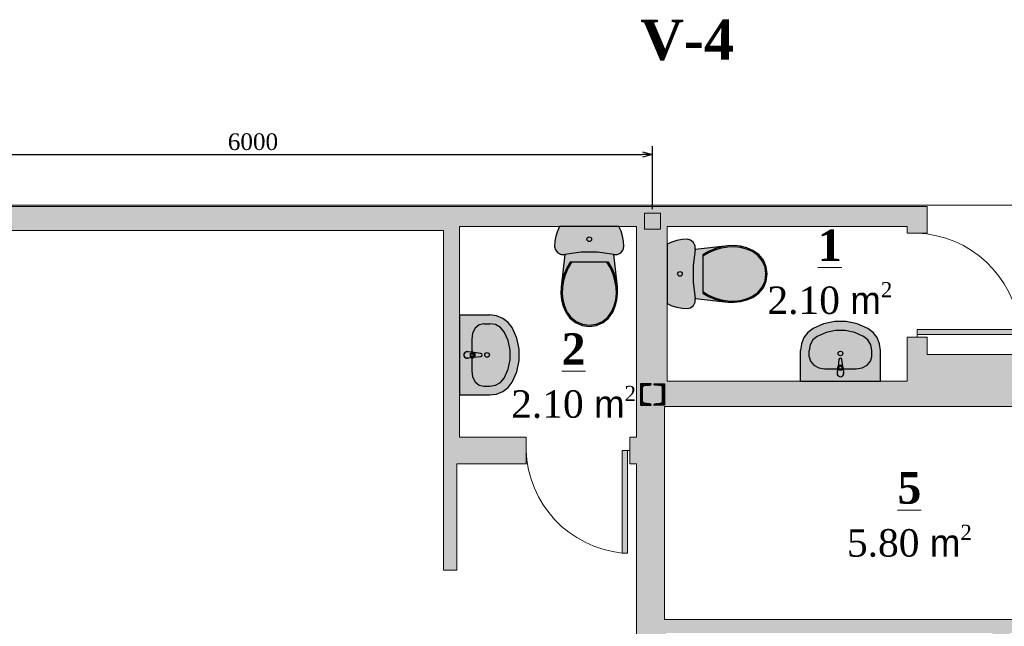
# Model space of a CAD drawing. Header units: millimetres. Extents: x -40905 to 281, y -74558 to -53256.
# Tile 2 of 6: x -35806 to -28415, y -57808 to -53256. Entities that reach past the tile are written whole.
import ezdxf

# ---------------------------------------------------------------- set-up
doc = ezdxf.new("R2010")
doc.units = ezdxf.units.MM
for name, color, linetype, lineweight in [('CТЕНЫ', 7, 'Continuous', 30), ('FURNITURE___EQUIPMENT', 7, 'Continuous', 0), ('gor', 251, 'Continuous', 20), ('text', 7, 'Continuous', 20), ('vid vne razreza', 7, 'Continuous', 5)]:
    doc.layers.add(name, color=color, linetype=linetype, lineweight=lineweight)
doc.layers.add('KAREBEBI', color=7, linetype='Continuous')
doc.layers.add('ZOMEBI', color=20, linetype='Continuous')
doc.styles.get("Standard").update_dxf_attribs({"font": 'times.ttf'})
doc.dimstyles.new('ISO-25', dxfattribs={"dimscale": 50, "dimtxt": 2.5, "dimasz": 1.5, "dimexe": 1.25, "dimexo": 0.625, "dimtad": 1, "dimdec": 0, "dimtxsty": 'Standard', "dimblk": 'OPEN30', "dimcen": 2.5, "dimadec": 0, "dimazin": 0, "dimtfac": 1, "dimtdec": 0, "dimtmove": 0, "dimatfit": 3, "dimldrblk": 'OPEN30', "dimfxl": 1, "dimarcsym": 0})

# ---------------------------------------------------------------- blocks, each defined once
blk = doc.blocks.new('kaobka')
at = {"layer": 'vid vne razreza', "lineweight": 9, "ltscale": 0.5}
h = blk.add_hatch(dxfattribs=at)
h.set_pattern_fill('ANSI31', color=253, style=0)
h.set_pattern_definition([(45, (1818676.401145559, 898355.4509972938), (-2.245064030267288, 2.245064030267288), [])])
edge = h.paths.add_edge_path()
edge.add_line((20.00000062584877, -69.99999906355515), (62.81116379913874, -65.8125878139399))
edge.add_arc((61.72936490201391, -52.58441326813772), 13.27233553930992, 274.6752395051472, 359.0829591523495)
edge.add_line((75.00000047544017, -52.79683300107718), (74.99999957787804, 52.79683580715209))
edge.add_arc((61.72936400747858, 52.58441585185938), 13.27233553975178, 0.9170418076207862, 85.32476391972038)
edge.add_line((62.81116211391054, 65.8125904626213), (19.99999931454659, 70.00000093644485))
edge.add_arc((19.99999931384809, 80.00000093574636), 9.999999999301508, 180.0000004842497, 270.00000000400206, ccw=False)
edge.add_line((9.999999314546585, 80.00000085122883), (89.99999931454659, 80.0000015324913))
edge.add_line((89.99999931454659, 80.0000015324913), (90.00000068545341, -79.9999984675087))
edge.add_line((90.00000068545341, -79.9999984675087), (10.00000068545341, -79.99999914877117))
edge.add_arc((20.00000068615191, -79.99999906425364), 10.00000000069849, 90.00000000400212, 180.0000004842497, ccw=False)
edge = h.paths.add_edge_path()
edge.add_line((-19.99999937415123, -69.99999940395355), (-62.8111620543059, -65.81258892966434))
edge.add_arc((-61.72936394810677, -52.58441431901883), 13.27233553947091, 180.9170418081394, 265.32476392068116, ccw=False)
edge.add_line((-74.9999995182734, -52.79683427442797), (-75.00000047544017, 52.79683453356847))
edge.add_arc((-61.72936490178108, 52.58441480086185), 13.27233553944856, 94.67523950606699, 179.0829591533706, ccw=False)
edge.add_line((-62.81116379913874, 65.81258934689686), (-20.00000068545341, 70.00000059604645))
edge.add_arc((-20.00000068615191, 80.00000059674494), 10.00000000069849, 270.0000000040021, 360.0000004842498)
edge.add_line((-10.00000068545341, 80.00000068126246), (-90.00000068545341, 80))
edge.add_line((-90.00000068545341, 80), (-89.99999931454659, -80))
edge.add_line((-89.99999931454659, -80), (-9.999999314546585, -79.99999931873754))
edge.add_arc((-19.99999931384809, -79.99999940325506), 9.999999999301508, 4.842497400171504e-07, 90.00000000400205)
at = {"layer": 'CТЕНЫ', "lineweight": 30}
for points in [[(-19.99999937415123, -69.99999940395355), (-62.8111620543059, -65.81258892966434, -0.3859065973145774), (-74.9999995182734, -52.79683427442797), (-75.00000047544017, 52.79683453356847, -0.3859065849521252), (-62.81116379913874, 65.81258934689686), (-20.00000068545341, 70.00000059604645, 0.4142135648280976), (-10.00000068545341, 80.00000068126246), (-90.00000068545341, 80), (-89.99999931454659, -80), (-9.999999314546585, -79.99999931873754, 0.4142135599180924), (-19.99999931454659, -69.99999940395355)], [(20.00000062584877, -69.99999906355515), (62.81116379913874, -65.8125878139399, 0.3859065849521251), (75.00000047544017, -52.79683300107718), (74.99999957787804, 52.79683580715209, 0.3859065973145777), (62.81116211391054, 65.8125904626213), (19.99999931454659, 70.00000093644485, -0.4142135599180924), (9.999999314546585, 80.00000085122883), (89.99999931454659, 80.0000015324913), (90.00000068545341, -79.9999984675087), (10.00000068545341, -79.99999914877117, -0.4142135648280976), (20.00000068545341, -69.99999906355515)]]:
    blk.add_lwpolyline(points, format="xyb", dxfattribs=at)
blk = doc.blocks.new('WC_LT_70_2')
at = {"layer": 'FURNITURE___EQUIPMENT', "linetype": 'Continuous', "true_color": 0xf5feff}
for points in [[(-222.9315915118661, 689.7831884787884), (-238.8128912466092, 654.2622582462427), (-250.3159416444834, 617.1738861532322), (-257.2819893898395, 579.0285373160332), (-259.6143501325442, 540.3506303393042), (-253.5650132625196, 514.1738861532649), (-236.5867639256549, 493.0459791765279), (-211.9525464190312, 481.0436535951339), (-184.4154111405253, 480.4808628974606), (-138.7171352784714, 488.3692349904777), (-92.67151193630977, 494.0180721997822), (-46.39432360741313, 497.4122582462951), (0.001034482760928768, 498.5448163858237), (46.39519893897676, 497.4122582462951), (92.67358090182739, 494.0180721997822), (138.7192042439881, 488.3692349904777), (184.4174801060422, 480.4808628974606), (211.9546153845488, 481.0436535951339), (236.588832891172, 493.0459791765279), (253.5670822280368, 514.1738861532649), (259.6164190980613, 540.3506303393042), (257.2840583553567, 579.0285373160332), (250.3180106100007, 617.1738861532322), (238.8149602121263, 654.2622582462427), (222.9336604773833, 689.7831884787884)], [(-144.0753580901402, 423.5401652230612), (-169.0640848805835, 379.8657466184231), (-188.7554641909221, 333.6913280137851), (-202.8868965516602, 285.6227233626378), (-211.2733687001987, 236.2948163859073), (-184.4147939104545, 480.4809694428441), (-138.7171352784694, 488.3692349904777), (-92.67151193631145, 494.0180721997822), (-46.3943236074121, 497.4122582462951), (0.001034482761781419, 498.5448163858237), (46.39519893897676, 497.4122582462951), (92.67358090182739, 494.0180721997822), (138.7192042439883, 488.3692349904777), (184.4160858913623, 480.4811035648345), (211.2730503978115, 236.2948163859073), (202.8865782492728, 285.6227233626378), (188.7551458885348, 333.6913280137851), (169.0637665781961, 379.8657466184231), (144.0750397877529, 423.5401652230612)], [(145.7118383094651, 2.56484839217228), (176.2631708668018, 46.1481019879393), (195.4152129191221, 91.60673811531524), (207.7028079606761, 138.9423361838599), (213.001681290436, 187.4940682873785), (211.2071307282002, 236.2330809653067), (202.4701180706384, 287.0770391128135), (187.6518277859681, 336.508713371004), (166.9515393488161, 383.8938929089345), (138.2227097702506, 432.700885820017), (-138.2231001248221, 432.700885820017), (-166.9518576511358, 383.8927176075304), (-187.6521341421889, 336.5087532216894), (-202.4704363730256, 287.0770391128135), (-211.2074490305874, 236.2330809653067), (-213.0019995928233, 187.4940682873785), (-207.7031262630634, 138.9423361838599), (-195.4155312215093, 91.60673811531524), (-176.263489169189, 46.1481019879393), (-145.7121566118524, 2.56484839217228), (-103.8191410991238, -31.39443042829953), (-53.97647485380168, -52.87047236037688), (-0.0001591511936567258, -60.21650009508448), (53.97615655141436, -52.87047236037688), (103.8188227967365, -31.39443042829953)]]:
    blk.add_hatch(color=7, dxfattribs=at).paths.add_polyline_path(points, flags=0)
at = {"color": 5, "linetype": 'Continuous'}
for p, q in [((-222.9315915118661, 689.7831884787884), (-238.812891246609, 654.2622582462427)), ((222.9336604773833, 689.7831884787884), (-222.9315915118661, 689.7831884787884)), ((238.8149602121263, 654.2622582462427), (222.9336604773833, 689.7831884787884)), ((-250.3159416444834, 617.1738861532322), (-257.2819893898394, 579.0285373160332)), ((-238.812891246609, 654.2622582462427), (-250.3159416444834, 617.1738861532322)), ((250.3180106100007, 617.1738861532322), (238.8149602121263, 654.2622582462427)), ((257.2840583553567, 579.0285373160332), (250.3180106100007, 617.1738861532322)), ((-257.2819893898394, 579.0285373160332), (-259.6143501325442, 540.3506303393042)), ((-259.6143501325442, 540.3506303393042), (-253.5650132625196, 514.1738861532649)), ((253.5670822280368, 514.1738861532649), (259.6164190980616, 540.3506303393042)), ((259.6164190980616, 540.3506303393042), (257.2840583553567, 579.0285373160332)), ((-253.5650132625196, 514.1738861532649), (-236.5867639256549, 493.0459791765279)), ((-236.5867639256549, 493.0459791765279), (-211.9525464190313, 481.0436535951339)), ((-211.9525464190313, 481.0436535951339), (-184.4154111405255, 480.4808628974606)), ((-184.4147939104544, 480.4809694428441), (-211.2733687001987, 236.2948163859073)), ((211.2730503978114, 236.2948163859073), (184.4160304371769, 480.4816077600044)), ((184.4174801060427, 480.4808628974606), (211.9546153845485, 481.0436535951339)), ((211.9546153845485, 481.0436535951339), (236.588832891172, 493.0459791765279)), ((236.588832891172, 493.0459791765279), (253.5670822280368, 514.1738861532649)), ((-169.0640848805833, 379.8657466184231), (-188.755464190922, 333.6913280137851)), ((-158.5171352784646, 379.8064442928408), (-178.7814588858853, 333.4203977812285)), ((-144.0753580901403, 423.5401652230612), (-169.0640848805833, 379.8657466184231)), ((-132.7752254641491, 423.5401652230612), (-158.5171352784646, 379.8064442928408)), ((144.0750397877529, 423.5401652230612), (-144.0753580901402, 423.5401652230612)), ((158.5168169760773, 379.8076070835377), (132.7749071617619, 423.5401652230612)), ((169.0637665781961, 379.8657466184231), (144.0750397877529, 423.5401652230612)), ((178.781140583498, 333.4203977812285), (158.5168169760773, 379.8076070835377)), ((188.7551458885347, 333.6913280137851), (169.0637665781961, 379.8657466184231)), ((-188.755464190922, 333.6913280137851), (-202.8868965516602, 285.6227233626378)), ((-178.7814588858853, 333.4203977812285), (-193.2876923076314, 285.0297001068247)), ((193.2873740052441, 285.0297001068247), (178.781140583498, 333.4203977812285)), ((202.8865782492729, 285.6227233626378), (188.7551458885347, 333.6913280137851)), ((-211.2733687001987, 236.2948163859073), (-213.0709814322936, 187.4913280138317)), ((-202.8868965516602, 285.6227233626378), (-211.2733687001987, 236.2948163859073)), ((-201.8317241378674, 235.308769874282), (-203.5803978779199, 187.8157466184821)), ((-193.2876923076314, 285.0297001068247), (-201.8317241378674, 235.308769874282)), ((201.8314058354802, 235.308769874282), (193.2873740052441, 285.0297001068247)), ((203.5800795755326, 187.8157466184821), (201.8314058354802, 235.308769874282)), ((211.2730503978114, 236.2948163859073), (202.8865782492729, 285.6227233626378)), ((213.0706631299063, 187.4913280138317), (211.2730503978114, 236.2948163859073)), ((-213.0709814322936, 187.4913280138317), (-207.7712466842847, 138.9308628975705)), ((-203.5803978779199, 187.8157466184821), (-198.4227055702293, 140.5576070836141)), ((198.4223872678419, 140.5576070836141), (203.5800795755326, 187.8157466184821)), ((207.7709283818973, 138.9308628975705), (213.0706631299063, 187.4913280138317)), ((-207.7712466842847, 138.9308628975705), (-195.4803978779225, 91.58667685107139)), ((-198.4227055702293, 140.5576070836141), (-186.4624933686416, 94.48318847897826)), ((-195.4803978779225, 91.58667685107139), (-176.4479045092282, 46.4087698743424)), ((-186.4624933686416, 94.48318847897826), (-167.9396816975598, 50.51807219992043)), ((167.9393633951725, 50.51807219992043), (186.4621750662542, 94.48318847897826)), ((176.4475862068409, 46.4087698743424), (195.4812732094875, 91.58667685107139)), ((186.4621750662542, 94.48318847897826), (198.4223872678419, 140.5576070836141)), ((195.4812732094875, 91.58667685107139), (207.7709283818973, 138.9308628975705)), ((-176.4479045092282, 46.4087698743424), (-145.7118302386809, 2.564583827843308)), ((-167.9396816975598, 50.51807219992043), (-138.6872944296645, 8.787839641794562)), ((-145.7118302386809, 2.564583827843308), (-103.8188594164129, -31.39588128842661)), ((-138.6872944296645, 8.787839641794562), (-98.8139522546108, -23.53425338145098)), ((98.81363395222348, -23.53425338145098), (138.6869761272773, 8.787839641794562)), ((103.8185411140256, -31.39588128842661), (145.7115119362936, 2.564583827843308)), ((138.6869761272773, 8.787839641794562), (167.9393633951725, 50.51807219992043)), ((145.7115119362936, 2.564583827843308), (176.4475862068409, 46.4087698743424)), ((-103.8188594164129, -31.39588128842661), (-53.97628647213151, -52.87146268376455)), ((-98.8139522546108, -23.53425338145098), (-51.37416445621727, -43.97495105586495)), ((-53.97628647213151, -52.87146268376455), (-0.0001591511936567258, -60.21681152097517)), ((-51.37416445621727, -43.97495105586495), (-0.0001591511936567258, -50.96681152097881)), ((-0.0001591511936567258, -50.96681152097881), (51.37384615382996, -43.97495105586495)), ((-0.0001591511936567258, -60.21681152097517), (53.97596816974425, -52.87146268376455)), ((51.37384615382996, -43.97495105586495), (98.81363395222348, -23.53425338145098)), ((53.97596816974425, -52.87146268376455), (103.8185411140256, -31.39588128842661))]:
    blk.add_line(p, q, dxfattribs=at)
blk.add_lwpolyline([(184.4160304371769, 480.4816077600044), (61.83985287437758, 496.5318816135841), (-61.83867488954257, 496.5316675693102), (-184.4147939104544, 480.4809694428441)], dxfattribs=at)
blk.add_circle((-0.0001591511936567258, 594.4343512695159), 17.30769230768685, dxfattribs=at)
blk = doc.blocks.new('KAREBI - 90')
at = {"layer": 'KAREBEBI', "lineweight": 20, "true_color": 0x9f622d}
blk.add_hatch(color=25, dxfattribs=at).paths.add_polyline_path([(6.66666666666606, 88.88888888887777), (2.222222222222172, 88.88888888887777), (2.222222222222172, 0), (6.66666666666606, 0)])
at = {"color": 246, "lineweight": 9}
blk.add_lwpolyline([(6.66666666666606, 88.88888888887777), (6.66666666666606, 0), (2.222222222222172, 0), (2.222222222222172, 88.88888888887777)], close=True, dxfattribs=at)
at = {"color": 246, "lineweight": 0}
blk.add_lwpolyline([(2.222222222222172, 0), (0, 0)], dxfattribs=at)
blk.add_arc((-2.615710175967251, -3.320283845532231), 92.67520734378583, 2.053180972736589, 84.25159849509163, dxfattribs=at)
blk = doc.blocks.new('_Open30')
at = {"color": 0, "linetype": 'ByBlock', "lineweight": -2}
for p, q in [((-1, 0.26794919), (0, 0)), ((0, 0), (-1, -0.26794919)), ((0, 0), (-1, 0))]:
    blk.add_line(p, q, dxfattribs=at)
blk = doc.blocks.new('*D25')
at = {"color": 0, "lineweight": -2, "transparency": 16777216}
for p, q in [((-37055.38872323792, -54676.2951343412), (-37055.38872323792, -54204.26308967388)), ((-31055.38872323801, -54676.29513434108), (-31055.38872323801, -54204.26308967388)), ((-36980.38872323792, -54266.76308967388), (-31130.38872323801, -54266.76308967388))]:
    blk.add_line(p, q, dxfattribs=at)
at = {"layer": 'Defpoints', "color": 0, "lineweight": 5, "transparency": 16777216}
for p in [(-31055.38872323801, -54266.76308967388), (-37055.38872323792, -54707.5451343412), (-31055.38872323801, -54707.54513434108)]:
    blk.add_point(p, dxfattribs=at)
at = {"color": 0, "lineweight": -2, "transparency": 16777216, "xscale": 75, "yscale": 75, "zscale": 75, "rotation": 180}
blk.add_blockref('_Open30', (-37055.38872323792, -54266.76308967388), dxfattribs=at)
at = {"color": 0, "lineweight": -2, "transparency": 16777216, "xscale": 75, "yscale": 75, "zscale": 75}
blk.add_blockref('_Open30', (-31055.38872323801, -54266.76308967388), dxfattribs=at)
at = {"color": 0, "lineweight": 5, "transparency": 16777216, "insert": (-34055.38872323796, -54171.9316188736), "char_height": 125, "attachment_point": 5}
blk.add_mtext('6000', dxfattribs=at)

msp = doc.modelspace()

# ---------------------------------------------------------------- hatches: boundary and pattern name
at = {"layer": 'FURNITURE___EQUIPMENT', "linetype": 'Continuous', "true_color": 0xf5feff}
for points in [[(-32505.38872929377, -56071.3596568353), (-32276.29782020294, -56071.3596568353), (-32242.57579340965, -56068.46480656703), (-32209.93153355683, -56059.8727761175), (-32179.40836180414, -56045.85816957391), (-32151.98180864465, -56026.86889831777), (-32128.52843563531, -56003.51186563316), (-32109.79782020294, -55976.53356987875), (-32079.85650284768, -55911.34171052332), (-32061.5577398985, -55842.32113448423), (-32055.40202964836, -55771.3596568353), (-32061.5577398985, -55700.39817918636), (-32079.85650284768, -55631.37760314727), (-32109.79782020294, -55566.18574379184), (-32128.52843563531, -55539.20744803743), (-32151.98180864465, -55515.85041535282), (-32179.40836180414, -55496.86114409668), (-32209.93153355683, -55482.84653755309), (-32242.57579340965, -55474.25450710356), (-32276.29782020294, -55471.3596568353), (-32505.38872929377, -55471.3596568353)], [(-29345.38220283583, -55967.54513357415), (-29345.38220283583, -55738.45422448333), (-29348.2770531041, -55704.73219769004), (-29356.86908355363, -55672.08793783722), (-29370.88369009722, -55641.56476608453), (-29389.87296135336, -55614.13821292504), (-29413.22999403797, -55590.6848399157), (-29440.20828979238, -55571.95422448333), (-29505.4001491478, -55542.01290712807), (-29574.4207251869, -55523.7141441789), (-29645.38220283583, -55517.55843392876), (-29716.34368048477, -55523.7141441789), (-29785.36425652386, -55542.01290712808), (-29850.55611587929, -55571.95422448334), (-29877.5344116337, -55590.68483991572), (-29900.89144431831, -55614.13821292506), (-29919.88071557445, -55641.56476608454), (-29933.89532211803, -55672.08793783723), (-29942.48735256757, -55704.73219769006), (-29945.38220283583, -55738.45422448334), (-29945.38220283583, -55967.54513357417)]]:
    msp.add_hatch(color=7, dxfattribs=at).paths.add_polyline_path(points, flags=0)
at = {"layer": 'FURNITURE___EQUIPMENT', "linetype": 'Continuous', "true_color": 0xeaecf5}
h = msp.add_hatch(color=7, dxfattribs=at)
edge = h.paths.add_edge_path(flags=0)
edge.add_ellipse((-32345.06078416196, -55771.3596568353), major_axis=(7.910207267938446, 7.910207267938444), ratio=0.999999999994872, start_angle=314.9999999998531, end_angle=397.8610752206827)
edge.add_line((-32343.67054747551, -55760.25965683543), (-32396.60428551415, -55753.62988885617))
edge.add_ellipse((-32408.01765563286, -55771.3596568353), major_axis=(-14.90989084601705, 14.90989084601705), ratio=0.9999999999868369, start_angle=-77.77102538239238, end_angle=-50.16960715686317)
edge.add_line((-32406.11773719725, -55750.3596568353), (-32439.22778116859, -55747.97578452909))
edge.add_ellipse((-32448.07054747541, -55771.3596568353), major_axis=(-17.67766952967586, 17.67766952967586), ratio=0.9999999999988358, start_angle=-65.71444391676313, end_angle=45.00000000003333)
edge.add_line((-32473.07054747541, -55771.3596568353), (-32333.87406176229, -55771.3596568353))
h = msp.add_hatch(color=7, dxfattribs=at)
edge = h.paths.add_edge_path(flags=0)
edge.add_ellipse((-32345.06078416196, -55771.3596568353), major_axis=(-7.910207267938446, 7.910207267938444), ratio=0.999999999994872, start_angle=142.1389247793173, end_angle=225.0000000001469, ccw=False)
edge.add_line((-32343.67054747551, -55782.45965683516), (-32396.60428551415, -55789.08942481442))
edge.add_ellipse((-32408.01765563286, -55771.3596568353), major_axis=(14.90989084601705, 14.90989084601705), ratio=0.9999999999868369, start_angle=230.1696071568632, end_angle=257.7710253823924, ccw=False)
edge.add_line((-32406.11773719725, -55792.3596568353), (-32439.22778116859, -55794.7435291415))
edge.add_ellipse((-32448.07054747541, -55771.3596568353), major_axis=(17.67766952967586, 17.67766952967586), ratio=0.9999999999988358, start_angle=134.9999999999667, end_angle=245.71444391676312, ccw=False)
edge.add_line((-32473.07054747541, -55771.3596568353), (-32333.87406176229, -55771.3596568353))
h = msp.add_hatch(color=7, dxfattribs=at)
edge = h.paths.add_edge_path(flags=0)
edge.add_ellipse((-29645.38220283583, -55807.21718844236), major_axis=(-7.910207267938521, 7.910207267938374), ratio=0.999999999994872, start_angle=314.9999999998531, end_angle=397.8610752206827)
edge.add_line((-29656.48220283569, -55805.82695175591), (-29663.11197081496, -55858.76068979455))
edge.add_ellipse((-29645.38220283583, -55870.17405991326), major_axis=(-14.90989084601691, -14.90989084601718), ratio=0.9999999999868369, start_angle=-77.77102538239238, end_angle=-50.16960715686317)
edge.add_line((-29666.38220283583, -55868.27414147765), (-29668.76607514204, -55901.38418544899))
edge.add_ellipse((-29645.38220283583, -55910.22695175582), major_axis=(-17.67766952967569, -17.67766952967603), ratio=0.9999999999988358, start_angle=-65.71444391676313, end_angle=45.00000000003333)
edge.add_line((-29645.38220283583, -55935.22695175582), (-29645.38220283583, -55796.03046604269))
h = msp.add_hatch(color=7, dxfattribs=at)
edge = h.paths.add_edge_path(flags=0)
edge.add_ellipse((-29645.38220283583, -55807.21718844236), major_axis=(-7.910207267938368, -7.910207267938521), ratio=0.999999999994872, start_angle=142.1389247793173, end_angle=225.0000000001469, ccw=False)
edge.add_line((-29634.28220283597, -55805.82695175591), (-29627.65243485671, -55858.76068979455))
edge.add_ellipse((-29645.38220283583, -55870.17405991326), major_axis=(-14.90989084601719, 14.90989084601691), ratio=0.9999999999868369, start_angle=230.1696071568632, end_angle=257.7710253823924, ccw=False)
edge.add_line((-29624.38220283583, -55868.27414147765), (-29621.99833052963, -55901.38418544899))
edge.add_ellipse((-29645.38220283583, -55910.22695175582), major_axis=(-17.67766952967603, 17.67766952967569), ratio=0.9999999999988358, start_angle=134.9999999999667, end_angle=245.71444391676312, ccw=False)
edge.add_line((-29645.38220283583, -55935.22695175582), (-29645.38220283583, -55796.03046604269))
at = {"layer": 'vid vne razreza', "lineweight": 30, "ltscale": 0.5, "true_color": 0xfaf5bd}
h = msp.add_hatch(color=254, dxfattribs=at)
h.paths.add_polyline_path([(-30945.38872457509, -55967.54513357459), (-29145.3887245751, -55967.5451335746), (-29145.3887245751, -55637.54513710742), (-28995.3887245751, -55637.54513710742), (-28995.3887245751, -55767.5451335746), (-24355.388676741, -55767.54513357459), (-24355.38867674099, -56447.5451360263), (-24655.3887159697, -56447.5451360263), (-24655.38871596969, -56157.5451335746), (-27215.38871596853, -56157.54513357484), (-27215.38871596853, -59007.54513357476), (-27315.38871596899, -59007.54513357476), (-27315.38871596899, -57857.54513357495), (-27405.38872626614, -57857.54513357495), (-27405.38872626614, -57757.54513357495), (-27315.38871596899, -57757.54513357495), (-27315.38871596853, -56157.54513357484), (-30965.38871596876, -56157.54513357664), (-30965.38871596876, -57757.54513357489), (-28105.38872626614, -57757.54513357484), (-28105.38872626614, -57857.54513357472), (-28375.38871596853, -57857.54513357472), (-28375.38871596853, -58657.54513357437), (-28505.38872929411, -58657.54513357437), (-28505.38872929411, -57857.54513357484), (-30955.38872323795, -57857.5451335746), (-30955.38872323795, -59457.54513357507), (-29695.38872929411, -59457.54513357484), (-29695.38872929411, -59557.54513357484), (-28375.38871596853, -59557.54513357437), (-28375.38871596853, -62807.54513248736), (-28580.38872929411, -62807.54513248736), (-28580.38872929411, -62557.54513357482), (-28475.38872929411, -62557.54513357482), (-28475.3887292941, -59657.54513357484), (-29795.38872929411, -59657.54513357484), (-29795.38872929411, -59557.54513357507), (-31025.38872323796, -59557.54513357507), (-31025.38872323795, -61147.54513357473), (-31175.38872323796, -61147.54513357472), (-31175.38872929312, -56587.5451367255), (-31225.38872929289, -56587.5451367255), (-31225.38872929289, -56387.5451367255), (-31175.38872929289, -56387.5451367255), (-31175.38872929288, -54807.5451367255), (-32505.38872929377, -54807.5451367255), (-32505.38872929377, -56387.5451367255), (-32005.38873018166, -56387.5451367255), (-32005.38873018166, -56587.54513672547), (-32525.38872929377, -56587.54513672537), (-32525.38872929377, -57387.54513672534), (-32625.38872929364, -57387.54513672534), (-32625.38872929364, -54837.5451367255), (-38135.38872457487, -54837.5451367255), (-38135.38872457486, -62547.54513357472), (-37195.38872190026, -62547.54513357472), (-37195.38872190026, -62037.54513366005), (-36915.38872457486, -62037.54513366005), (-36915.38872457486, -62807.54513248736), (-38315.38873127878, -62807.54513248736), (-38315.38872730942, -54657.54513642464), (-28995.3887245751, -54657.5451364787), (-28995.3887245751, -54857.54513621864), (-29145.3887245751, -54857.54513621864), (-29145.3887245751, -54807.5451367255), (-30945.3887245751, -54807.5451367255)])
h.paths.add_polyline_path([(-24655.38873111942, -60107.545133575), (-24655.38874217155, -62557.54513355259), (-24925.38871644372, -62557.54513355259), (-24925.38871644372, -62807.54513248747), (-24355.38871644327, -62807.54513248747), (-24355.38868533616, -57297.54512980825), (-24655.38871596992, -57297.54513224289), (-24655.38873058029, -60007.545133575), (-27215.38871846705, -60007.54513357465), (-27215.38871846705, -59907.54513357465), (-27315.38871846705, -59907.54513357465), (-27315.38871846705, -60157.54513357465), (-27215.38871846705, -60157.54513357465), (-27215.38871846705, -60107.54513357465)])
h.paths.add_polyline_path([(-27215.38871596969, -61057.54513357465), (-27215.38871596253, -62557.54513357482), (-26725.38871638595, -62557.54513357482), (-26725.38871638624, -62807.54513248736), (-27315.38871596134, -62807.54513248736), (-27315.38871596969, -61057.54513357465)], flags=17)
h.paths.add_polyline_path([(-30930.38872323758, -62047.54513357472), (-31180.38872323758, -62047.54513357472), (-31180.38872323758, -62807.54513248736), (-29780.38872323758, -62807.54513248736), (-29780.38872323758, -62557.54513357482), (-30930.38872367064, -62557.54513357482)], flags=17)

# ---------------------------------------------------------------- linework, layer by layer
at = {"color": 5, "linetype": 'Continuous'}
for p, q in [((-32505.38872929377, -55471.36617857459), (-32276.29782020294, -55471.36617857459)), ((-32505.38872929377, -55471.36617857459), (-32505.38872929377, -56071.353135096)), ((-32322.11600202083, -55536.57704813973), (-32276.29782020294, -55536.57704813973)), ((-32413.07054747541, -55652.53356987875), (-32413.07054747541, -55890.18574379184)), ((-32446.3963742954, -55795.25965683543), (-32451.45864006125, -55795.15582097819)), ((-32446.3963742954, -55747.45965683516), (-32451.38797194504, -55747.54873645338)), ((-32406.11773719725, -55750.3596568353), (-32446.3963742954, -55747.45965683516)), ((-32406.11773719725, -55792.3596568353), (-32446.3963742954, -55795.25965683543)), ((-32423.16013860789, -55757.75965683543), (-32408.28954153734, -55757.75965683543)), ((-32423.16013860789, -55784.95965683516), (-32423.16013860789, -55757.75965683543)), ((-32408.28954153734, -55784.95965683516), (-32423.16013860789, -55784.95965683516)), ((-32422.46554589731, -55784.95965683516), (-32422.46554589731, -55757.75965683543)), ((-32343.67054747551, -55760.25965683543), (-32396.60428551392, -55753.62988885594)), ((-32396.60428551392, -55789.08942481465), (-32343.67054747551, -55782.45965683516)), ((-29945.37568109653, -55967.54513357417), (-29945.37568109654, -55738.45422448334)), ((-29880.16481153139, -55784.27240630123), (-29880.16481153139, -55738.45422448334)), ((-29410.59959414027, -55784.27240630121), (-29410.59959414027, -55738.45422448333)), ((-29345.38872457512, -55967.54513357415), (-29345.38872457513, -55738.45422448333)), ((-29764.20828979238, -55875.22695175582), (-29526.55611587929, -55875.2269517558)), ((-29666.38220283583, -55868.27414147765), (-29669.28220283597, -55908.5527785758)), ((-29656.48220283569, -55805.82695175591), (-29663.11197081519, -55858.76068979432)), ((-29658.98220283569, -55885.31654288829), (-29658.98220283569, -55870.44594581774)), ((-29627.65243485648, -55858.76068979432), (-29634.28220283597, -55805.82695175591)), ((-29631.78220283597, -55870.44594581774), (-29631.78220283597, -55885.31654288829)), ((-29624.38220283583, -55868.27414147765), (-29621.48220283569, -55908.5527785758)), ((-29526.55611587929, -55875.260544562), (-29526.55611587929, -55875.2269517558)), ((-32413.10414028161, -55890.18574379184), (-32413.07054747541, -55890.18574379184)), ((-29669.28220283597, -55908.5527785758), (-29669.19312321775, -55913.54437622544)), ((-29631.78220283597, -55884.62195017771), (-29658.98220283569, -55884.62195017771)), ((-29631.78220283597, -55885.31654288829), (-29658.98220283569, -55885.31654288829)), ((-29621.48220283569, -55908.5527785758), (-29621.58603869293, -55913.61504434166)), ((-32322.11600202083, -56006.14226553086), (-32276.29782020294, -56006.14226553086)), ((-29945.37568109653, -55967.54513357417), (-29345.38872457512, -55967.54513357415)), ((-32505.38872929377, -56071.353135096), (-32276.29782020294, -56071.353135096))]:
    msp.add_line(p, q, dxfattribs=at)
at = {"lineweight": 5}
for points in [[(-38315.38872730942, -54657.54513642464), (-28995.3887245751, -54657.5451364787), (-28995.3887245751, -54857.54513621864), (-29145.3887245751, -54857.54513621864), (-29145.3887245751, -54807.5451367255), (-30945.3887245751, -54807.5451367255), (-30945.38872457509, -55967.54513357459), (-29145.3887245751, -55967.5451335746), (-29145.3887245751, -55637.54513710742), (-28995.3887245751, -55637.54513710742), (-28995.3887245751, -55767.5451335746), (-24355.388676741, -55767.54513357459)], [(-28375.38871596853, -62807.54513248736), (-28580.38872929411, -62807.54513248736), (-28580.38872929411, -62557.54513357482), (-28475.38872929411, -62557.54513357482), (-28475.3887292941, -59657.54513357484), (-29795.38872929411, -59657.54513357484), (-29795.38872929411, -59557.54513357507), (-31025.38872323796, -59557.54513357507), (-31025.38872323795, -61147.54513357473), (-31175.38872323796, -61147.54513357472), (-31175.38872929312, -56587.5451367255), (-31225.38872929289, -56587.5451367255), (-31225.38872929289, -56387.5451367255), (-31175.38872929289, -56387.5451367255), (-31175.38872929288, -54807.5451367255), (-32505.38872929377, -54807.5451367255), (-32505.38872929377, -56387.5451367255), (-32005.38873018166, -56387.5451367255), (-32005.38873018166, -56587.54513672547), (-32525.38872929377, -56587.54513672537), (-32525.38872929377, -57387.54513672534), (-32625.38872929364, -57387.54513672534), (-32625.38872929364, -54837.5451367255), (-38135.38872457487, -54837.5451367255)], [(-27315.38871596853, -56157.54513357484), (-30965.38871596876, -56157.54513357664), (-30965.38871596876, -57757.54513357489), (-28105.38872626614, -57757.54513357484)]]:
    msp.add_lwpolyline(points, dxfattribs=at)
msp.add_lwpolyline([(-31115.38872323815, -54707.54513434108), (-30995.38872323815, -54707.54513434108), (-30995.38872323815, -54827.54513434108), (-31115.38872323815, -54827.54513434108)], close=True, dxfattribs=at)
at = {"color": 5, "linetype": 'Continuous'}
for points in [[(-32109.82572818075, -55566.1419005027), (-32139.73755084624, -55526.99970143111), (-32179.43207415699, -55496.84844127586), (-32226.06572112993, -55477.84805098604), (-32276.29782020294, -55471.35965214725)], [(-32322.11600202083, -55536.57704813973), (-32356.93565507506, -55545.40371278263), (-32386.45433159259, -55570.53992703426), (-32406.17808066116, -55608.15893013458), (-32413.10414028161, -55652.53356987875)], [(-32169.75951602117, -55597.23549907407), (-32196.75639135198, -55565.03618641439), (-32233.83588294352, -55543.92467433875), (-32276.29782020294, -55536.57704345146)], [(-32109.82572818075, -55976.57741316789), (-32075.24663463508, -55897.81523882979), (-32057.60975172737, -55814.07229852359), (-32057.60975172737, -55728.647015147), (-32075.24663463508, -55644.9040748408), (-32109.82572818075, -55566.1419005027)], [(-29850.59995916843, -55571.98213246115), (-29889.74215824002, -55601.89395512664), (-29919.89341839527, -55641.58847843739), (-29938.89380868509, -55688.22212541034), (-29945.38220752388, -55738.45422448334)], [(-29440.16444650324, -55571.98213246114), (-29518.92662084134, -55537.40303891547), (-29602.66956114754, -55519.76615600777), (-29688.09484452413, -55519.76615600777), (-29771.83778483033, -55537.40303891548), (-29850.59995916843, -55571.98213246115)], [(-29345.38219814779, -55738.45422448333), (-29351.87059698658, -55688.22212541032), (-29370.87098727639, -55641.58847843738), (-29401.02224743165, -55601.89395512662), (-29440.16444650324, -55571.98213246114)], [(-32169.75951602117, -55945.48381459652), (-32140.41967881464, -55878.65530272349), (-32125.45505075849, -55807.60068633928), (-32125.45505075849, -55735.11862733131), (-32140.41967881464, -55664.0640109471), (-32169.75951602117, -55597.23549907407)], [(-29819.50636059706, -55631.91592030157), (-29851.70567325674, -55658.91279563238), (-29872.81718533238, -55695.99228722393), (-29880.16481621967, -55738.45422448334)], [(-29471.25804507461, -55631.91592030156), (-29538.08655694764, -55602.57608309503), (-29609.14117333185, -55587.61145503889), (-29681.62323233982, -55587.61145503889), (-29752.67784872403, -55602.57608309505), (-29819.50636059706, -55631.91592030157)], [(-29410.59958945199, -55738.45422448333), (-29417.94722033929, -55695.99228722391), (-29439.05873241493, -55658.91279563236), (-29471.25804507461, -55631.91592030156)], [(-29880.16481153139, -55784.27240630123), (-29871.3381468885, -55819.09205935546), (-29846.20193263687, -55848.61073587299), (-29808.58292953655, -55868.33448494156), (-29764.20828979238, -55875.26054456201)], [(-29526.55611587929, -55875.260544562), (-29482.18147613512, -55868.33448494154), (-29444.5624730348, -55848.61073587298), (-29419.42625878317, -55819.09205935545), (-29410.59959414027, -55784.27240630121)], [(-32413.10414028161, -55890.18574379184), (-32406.17808066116, -55934.56038353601), (-32386.45433159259, -55972.17938663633), (-32356.93565507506, -55997.31560088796), (-32322.11600202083, -56006.14226553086)], [(-32276.29782020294, -56006.14227021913), (-32233.83588294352, -55998.79463933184), (-32196.75639135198, -55977.6831272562), (-32169.75951602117, -55945.48381459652)], [(-32276.29782020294, -56071.35966152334), (-32226.06572112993, -56064.87126268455), (-32179.43207415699, -56045.87087239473), (-32139.73755084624, -56015.71961223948), (-32109.82572818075, -55976.57741316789)]]:
    msp.add_lwpolyline(points, dxfattribs=at)
for centre in [(-32298.25236565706, -55771.3596568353), (-29645.38220283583, -55760.40876993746)]:
    msp.add_circle(centre, 17.5, dxfattribs=at)
for centre, radius, start, end in [((-32448.07054747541, -55771.3596568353), 24.99999999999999, 69.28555608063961, 290.7144439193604), ((-32448.07054747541, -55771.3596568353), 24.03615192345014, 97.83741097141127, 261.8967033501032), ((-32408.28954153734, -55771.3596568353), 13.6, 270, 90), ((-32408.71224834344, -55771.3596568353), 21.08576984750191, 275.1696071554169, 84.83039284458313), ((-32408.01765563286, -55771.3596568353), 21.0857698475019, 275.1696071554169, 84.83039284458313), ((-32345.06078416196, -55771.3596568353), 11.18672239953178, 277.1389247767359, 82.86107522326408), ((-29645.38220283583, -55807.21718844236), 11.18672239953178, 7.138924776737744, 172.8610752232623), ((-29645.38220283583, -55870.17405991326), 21.0857698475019, 5.169607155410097, 174.8303928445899), ((-29645.38220283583, -55870.86865262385), 21.08576984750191, 5.169607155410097, 174.8303928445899), ((-29645.38220283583, -55870.44594581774), 13.6, 0, 180), ((-29645.38220283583, -55910.22695175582), 24.99999999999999, 159.2855560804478, 20.7144439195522), ((-29645.38220283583, -55910.22695175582), 24.03615192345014, 187.8374109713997, 351.8967033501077)]:
    msp.add_arc(centre, radius, start, end, dxfattribs=at)
at = {"layer": 'gor', "color": 0, "lineweight": 9}
msp.add_lwpolyline([(-23555.38872323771, -64007.54513248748), (-38055.38871596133, -64007.54513248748, -0.414213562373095), (-38355.38871596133, -63707.54513248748), (-38355.38871596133, -54647.5451335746), (-23555.38872323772, -54647.5451335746, -0.414213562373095), (-23255.38872323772, -54947.5451335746), (-23255.38872323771, -63707.54513248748, -0.414213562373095)], format="xyb", close=True, dxfattribs=at)

# ---------------------------------------------------------------- block references
msp.add_blockref('WC_LT_70_2', (-31531.04826780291, -55497.32832506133))
at = {"rotation": 90.00000000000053}
msp.add_blockref('WC_LT_70_2', (-30255.60553609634, -55163.20467523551), dxfattribs=at)
at = {"layer": 'KAREBEBI', "lineweight": 18, "yscale": 8.666666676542, "zscale": 8.666666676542}
for p, xscale, rotation in [((-29070.3887245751, -55637.54513710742), -8.666666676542, 270.0000000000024), ((-31225.38872929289, -56487.54513868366), 8.666666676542, 179.9999999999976)]:
    msp.add_blockref('KAREBI - 90', p, dxfattribs=dict(at, xscale=xscale, rotation=rotation))
at = {"layer": 'vid vne razreza', "color": 2, "lineweight": 30}
msp.add_blockref('kaobka', (-31055.38872388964, -56067.54513434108), dxfattribs=at)

# ---------------------------------------------------------------- texts
at = {"layer": 'text', "insert": (-30795.61047752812, -53255.53230169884), "char_height": 300, "width": 17060.57098927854, "attachment_point": 2}
msp.add_mtext('{\\fTimes New Roman|b1|i0|c0|p18;V-4}', dxfattribs=at)
at = {"layer": 'ZOMEBI', "color": 1, "lineweight": 5, "char_height": 205.92, "width": 1379.784167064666, "attachment_point": 2}
for s, insert in [('\\A1;{\\fTimes New Roman|b1|i0|c0|p18;\\H1.15x;\\L\\C216;1\\fTimes New Roman|b1|i0|c204|p18;\\H0.2174x;\\l\\P\\fTimes New Roman|b0|i0|c0|p18;\\H4x;\\C1;2.10\\fTimes New Roman|b0|i0|c204|p18; \\fAcadMtavr|b0|i0|c0|p2;m\\fTimes New Roman|b0|i0|c204|p18;\\H0.5512x;\\S2^ ;}', (-29724.93647076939, -54829.8538466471)), ('\\A1;{\\fTimes New Roman|b1|i0|c0|p18;\\H1.15x;\\L\\C216;2\\fTimes New Roman|b1|i0|c204|p18;\\H0.2174x;\\l\\P\\fTimes New Roman|b0|i0|c0|p18;\\H4x;\\C1;2.10\\fTimes New Roman|b0|i0|c204|p18; \\fAcadMtavr|b0|i0|c0|p2;m\\fTimes New Roman|b0|i0|c204|p18;\\H0.5512x;\\S2^ ;}', (-31648.44716778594, -55608.47766831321)), ('\\A1;{\\fTimes New Roman|b1|i0|c0|p18;\\H1.15x;\\L\\C216;5\\fTimes New Roman|b1|i0|c204|p18;\\H0.2174x;\\l\\P\\fTimes New Roman|b0|i0|c0|p18;\\H4x;\\C1;5.80\\fTimes New Roman|b0|i0|c204|p18; \\fAcadMtavr|b0|i0|c0|p2;m\\fTimes New Roman|b0|i0|c204|p18;\\H0.5512x;\\S2^ ;}', (-29127.84132490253, -56650.70662764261))]:
    msp.add_mtext(s, dxfattribs=dict(at, insert=insert))

# ---------------------------------------------------------------- dimensions: what is measured, and where the dimension line sits
at = {"color": 5, "lineweight": 5}
dim = msp.add_linear_dim(base=(-31055.38872323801, -54266.76308967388), p1=(-37055.38872323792, -54707.5451343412), p2=(-31055.38872323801, -54707.54513434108), dimstyle='ISO-25', dxfattribs=at)
dim.commit()
dim.dimension.update_dxf_attribs({"geometry": '*D25', "text_midpoint": (-34055.38872323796, -54171.9316188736)})

doc.saveas('drawing.dxf')
